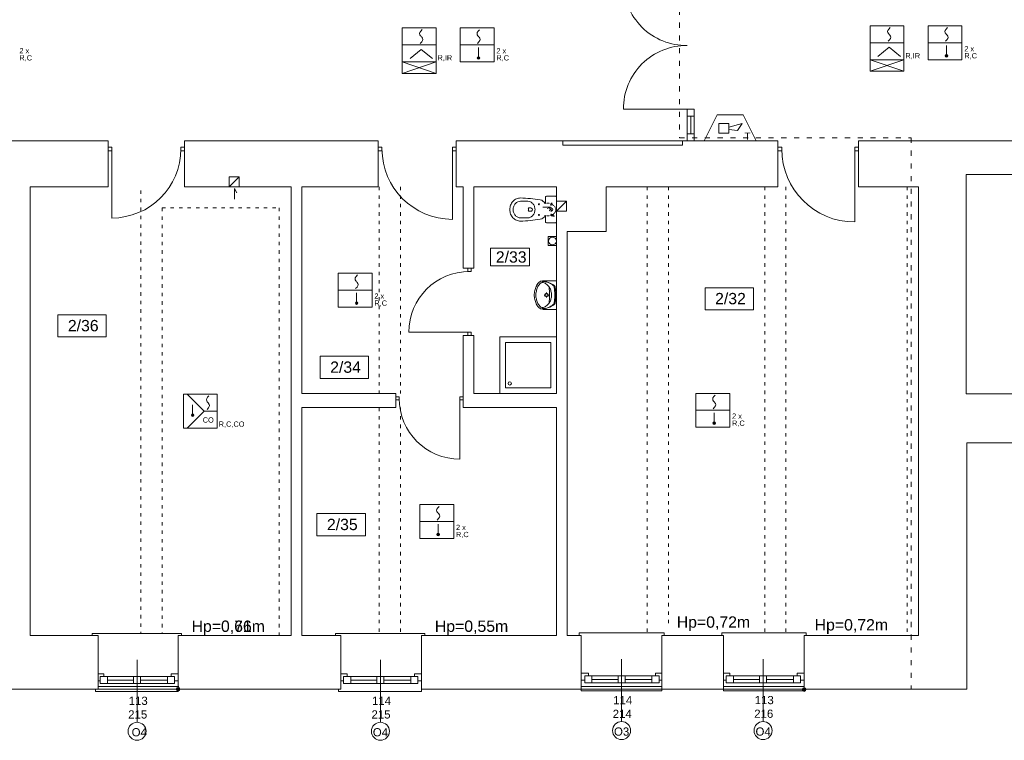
# Model space of a CAD drawing. Header units: centimetres. Extents: x 74437 to 92332, y -37016 to -3432.
# Tile 42 of 49: x 78705 to 80097, y -14377 to -13359. Entities that reach past the tile are written whole.
import ezdxf

# ---------------------------------------------------------------- set-up
doc = ezdxf.new("R2010")
doc.units = ezdxf.units.CM
doc.header["$LTSCALE"] = 0.02
doc.linetypes.add('ACAD_ISO03W100', pattern=[30, 12, -18])
doc.linetypes.add('HIDDEN', pattern=[9.525, 6.35, -3.175])
doc.layers.get('0').update_dxf_attribs({"color": 8, "lineweight": 13})
for name, color, linetype, lineweight in [('ei30', 8, 'Continuous', 13), ('kanalizacja', 8, 'Continuous', 13), ('Linia SSP', 7, 'Continuous', 35), ('LINIE PRZEKROJOWE', 8, 'Continuous', 13), ('OPISY', 8, 'Continuous', 13), ('stolarka', 8, 'Continuous', 13), ('STREFY POZ', 8, 'Continuous', 13), ('WIDOK', 8, 'Continuous', 13), ('WYPOSAZENIE', 8, 'Continuous', 13)]:
    doc.layers.add(name, color=color, linetype=linetype, lineweight=lineweight)
doc.styles.get("Standard").update_dxf_attribs({"font": 'arial.ttf', "height": 12})

# ---------------------------------------------------------------- blocks, each defined once
blk = doc.blocks.new('*U3')
at = {"layer": 'stolarka', "transparency": 33554684}
blk.add_lwpolyline([(5, 0), (5, 95)], dxfattribs=at)
for points in [[(0, 2.5), (0, -2.5), (5, -2.5), (5, 2.5)], [(100, -2.5), (105, -2.5), (105, 2.5), (100, 2.5)]]:
    blk.add_lwpolyline(points, close=True, dxfattribs=at)
blk.add_arc((5, 0), 95, 0, 90, dxfattribs=at)

msp = doc.modelspace()

# ---------------------------------------------------------------- hatches: boundary and pattern name
at = {"layer": 'Linia SSP', "lineweight": 5}
for points in [[(79355.6, -13413.1, 1), (79352.1, -13413.1, 1)], [(80017.2, -13410.2, 1), (80013.7, -13410.2, 1)], [(79183.1, -13759.6, 1), (79179.6, -13759.6, 1)], [(78951.2, -13918, 1), (78947.7, -13918, 1)], [(79688.8, -13929.3, 1), (79685.3, -13929.3, 1)], [(79298.5, -14086.6, 1), (79295, -14086.6, 1)]]:
    msp.add_hatch(color=256, dxfattribs=at).paths.add_polyline_path(points)
at = {"layer": 'OPISY'}
h = msp.add_hatch(color=256, dxfattribs=at)
h.dxf.hatch_style = 1
edge = h.paths.add_edge_path()
edge.add_arc((78929, -14305.3), 2.61, 0, 360)
h = msp.add_hatch(color=256, dxfattribs=at)
h.dxf.hatch_style = 1
edge = h.paths.add_edge_path()
edge.add_arc((79814, -14305.8), 2.61, 0, 360)

# ---------------------------------------------------------------- linework, layer by layer
for points in [[(79648.8, -13305.6), (79558.8, -13305.6, 0.422707), (79648.9, -13395.6, 1)], [(79648.8, -13485.6), (79558.8, -13485.5, -0.422707), (79648.9, -13395.6, -1)]]:
    msp.add_lwpolyline(points, format="xyb")
for points in [[(79648.8, -13485.6), (79648.8, -13530.3)], [(79658.8, -13485.6), (79658.8, -13495.6), (79648.8, -13495.6), (79648.8, -13485.6), (79658.8, -13485.6)], [(79658.8, -13485.6), (79658.8, -13530.3)], [(79653.8, -13495.6), (79653.8, -13520.3)], [(79658.8, -13520.3), (79658.8, -13530.3), (79648.8, -13530.3), (79648.8, -13520.3), (79658.8, -13520.3)], [(79008.7, -13612.9), (79008.7, -13597.7), (79011.8, -13603.7)], [(79444.5, -13623.8), (79455.6, -13623.8), (79450.9, -13626)], [(79432.5, -13749.6), (79432.5, -13746.8)], [(78934, -14229.3), (78934, -14226.4), (78807.4, -14226.4), (78807.3, -14226.4), (78807.3, -14229.3)], [(79278, -14229.3), (79278, -14226.4), (79151.4, -14226.4), (79151.3, -14226.4), (79151.3, -14229.3)], [(79616, -14229.3), (79616, -14225.4), (79496.2, -14225.4), (79496.2, -14225.4), (79496.2, -14229.3)], [(79817, -14229.3), (79817, -14225.4), (79697.8, -14225.4), (79697.8, -14225.4), (79697.8, -14229.3)], [(79273, -14231.4), (79273, -14231.4)], [(78929, -14305.3), (78929, -14308.3), (78812, -14308.3), (78812, -14305.3)], [(79273, -14305.3), (79273, -14308.3), (79156, -14308.3), (79156, -14305.3)], [(79613, -14304.3), (79613, -14307.3), (79499, -14307.3), (79499, -14304.3)], [(79814, -14304.3), (79814, -14307.3), (79700, -14307.3), (79700, -14304.3)]]:
    msp.add_lwpolyline(points)
msp.add_circle((79458.3, -13671.9), 5.5)
at = {"layer": 'kanalizacja'}
msp.add_lwpolyline([(79464.1, -13665.4), (79452.2, -13665.4), (79452.2, -13678.3), (79464.1, -13678.3)], close=True, dxfattribs=at)
at = {"layer": 'Linia SSP', "linetype": 'Continuous', "lineweight": 5}
for p, q in [((79270.5, -13378.7), (79270.9, -13377.1)), ((79270.9, -13377.1), (79272.1, -13375.3)), ((79272.1, -13375.3), (79274.1, -13373.1)), ((79351.6, -13378.8), (79352, -13377.2)), ((79352, -13377.2), (79353.2, -13375.4)), ((79353.2, -13375.4), (79355.2, -13373.2)), ((79932.2, -13375.8), (79932.5, -13374.2)), ((79932.5, -13377.4), (79932.2, -13375.8)), ((79932.5, -13374.2), (79933.7, -13372.4)), ((79933.4, -13378.7), (79932.5, -13377.4)), ((79933.7, -13372.4), (79935.7, -13370.2)), ((80013.2, -13375.9), (80013.6, -13374.3)), ((80013.6, -13377.5), (80013.2, -13375.9)), ((80013.6, -13374.3), (80014.8, -13372.5)), ((80014.5, -13378.8), (80013.6, -13377.5)), ((80014.8, -13372.5), (80016.8, -13370.3)), ((79270.9, -13380.3), (79270.5, -13378.7)), ((79271.8, -13381.7), (79270.9, -13380.3)), ((79273.4, -13390.3), (79271.4, -13392.5)), ((79272.1, -13382.1), (79271.8, -13381.7)), ((79272.7, -13382.8), (79272.1, -13382.1)), ((79272.7, -13382.8), (79273.4, -13383.5)), ((79273.4, -13383.5), (79273.7, -13384)), ((79274.5, -13388.5), (79273.4, -13390.3)), ((79273.7, -13384), (79274.5, -13385.3)), ((79274.5, -13385.3), (79274.9, -13386.9)), ((79274.9, -13386.9), (79274.5, -13388.5)), ((79352, -13380.4), (79351.6, -13378.8)), ((79352.9, -13381.7), (79352, -13380.4)), ((79354.4, -13390.4), (79352.5, -13392.5)), ((79353.2, -13382.2), (79352.9, -13381.7)), ((79353.8, -13382.9), (79353.2, -13382.2)), ((79353.8, -13382.9), (79354.4, -13383.6)), ((79354.4, -13383.6), (79354.7, -13384)), ((79355.6, -13388.6), (79354.4, -13390.4)), ((79354.7, -13384), (79355.6, -13385.4)), ((79355.6, -13385.4), (79356, -13387)), ((79356, -13387), (79355.6, -13388.6)), ((79935, -13387.4), (79933, -13389.6)), ((79933.7, -13379.2), (79933.4, -13378.7)), ((79934.3, -13379.9), (79933.7, -13379.2)), ((79934.3, -13379.9), (79935, -13380.6)), ((79935, -13380.6), (79935.3, -13381)), ((79936.1, -13385.6), (79935, -13387.4)), ((79935.3, -13381), (79936.1, -13382.4)), ((79936.1, -13382.4), (79936.5, -13384)), ((79936.5, -13384), (79936.1, -13385.6)), ((80016.1, -13387.4), (80014.1, -13389.6)), ((80014.8, -13379.3), (80014.5, -13378.8)), ((80015.4, -13380), (80014.8, -13379.3)), ((80015.4, -13380), (80016.1, -13380.7)), ((80016.1, -13380.7), (80016.4, -13381.1)), ((80017.2, -13385.6), (80016.1, -13387.4)), ((80016.4, -13381.1), (80017.2, -13382.5)), ((80017.2, -13382.5), (80017.6, -13384.1)), ((80017.6, -13384.1), (80017.2, -13385.6)), ((79179.2, -13725.3), (79179.5, -13723.7)), ((79179.5, -13726.9), (79179.2, -13725.3)), ((79179.5, -13723.7), (79180.7, -13721.9)), ((79180.7, -13721.9), (79182.7, -13719.8)), ((79180.4, -13728.3), (79179.5, -13726.9)), ((79182, -13736.9), (79180, -13739.1)), ((79180.7, -13728.7), (79180.4, -13728.3)), ((79181.3, -13729.4), (79180.7, -13728.7)), ((79181.3, -13729.4), (79182, -13730.1)), ((79182, -13730.1), (79182.3, -13730.6)), ((79183.1, -13735.1), (79182, -13736.9)), ((79182.3, -13730.6), (79183.1, -13731.9)), ((79183.1, -13731.9), (79183.5, -13733.5)), ((79183.5, -13733.5), (79183.1, -13735.1)), ((78969.4, -13894.5), (78970.6, -13892.7)), ((78970.6, -13892.7), (78972.5, -13890.5)), ((79685.2, -13893.5), (79686.4, -13891.7)), ((79686.4, -13891.7), (79688.4, -13889.5)), ((78969, -13896.1), (78969.4, -13894.5)), ((78969.4, -13897.7), (78969, -13896.1)), ((78970.3, -13899), (78969.4, -13897.7)), ((78970.6, -13899.5), (78970.3, -13899)), ((78971.2, -13900.2), (78970.6, -13899.5)), ((78971.2, -13900.2), (78971.8, -13900.9)), ((78971.8, -13900.9), (78972.1, -13901.3)), ((78973, -13905.9), (78971.8, -13907.7)), ((78972.1, -13901.3), (78973, -13902.7)), ((78973, -13902.7), (78973.4, -13904.3)), ((78973.4, -13904.3), (78973, -13905.9)), ((79684.8, -13895.1), (79685.2, -13893.5)), ((79685.2, -13896.7), (79684.8, -13895.1)), ((79686.1, -13898), (79685.2, -13896.7)), ((79687.6, -13906.6), (79685.7, -13908.8)), ((79686.4, -13898.4), (79686.1, -13898)), ((79687, -13899.1), (79686.4, -13898.4)), ((79687, -13899.1), (79687.6, -13899.8)), ((79687.6, -13899.8), (79687.9, -13900.3)), ((79688.8, -13904.8), (79687.6, -13906.6)), ((79687.9, -13900.3), (79688.8, -13901.6)), ((79688.8, -13901.6), (79689.2, -13903.2)), ((79689.2, -13903.2), (79688.8, -13904.8)), ((78971.8, -13907.7), (78969.9, -13909.8)), ((79294.5, -14052.3), (79294.9, -14050.7)), ((79294.9, -14053.9), (79294.5, -14052.3)), ((79294.9, -14050.7), (79296.1, -14048.9)), ((79295.8, -14055.3), (79294.9, -14053.9)), ((79296.1, -14055.7), (79295.8, -14055.3)), ((79296.1, -14048.9), (79298, -14046.8)), ((79296.7, -14056.4), (79296.1, -14055.7)), ((79296.7, -14056.4), (79297.3, -14057.1)), ((79297.3, -14057.1), (79297.6, -14057.6)), ((79297.6, -14057.6), (79298.5, -14058.9)), ((79298.5, -14058.9), (79298.9, -14060.5)), ((79297.3, -14063.9), (79295.3, -14066.1)), ((79298.5, -14062.1), (79297.3, -14063.9)), ((79298.9, -14060.5), (79298.5, -14062.1))]:
    msp.add_line(p, q, dxfattribs=at)
at = {"layer": 'Linia SSP', "lineweight": 5}
for p, q in [((79907.5, -13391.8), (79955.3, -13391.8)), ((79989.5, -13391.8), (80037.3, -13391.8)), ((79245.9, -13394.7), (79293.7, -13394.7)), ((79272.8, -13401), (79256.9, -13414.1)), ((79288.6, -13414.1), (79272.8, -13401)), ((79327.9, -13394.7), (79375.7, -13394.7)), ((79353.8, -13398.6), (79353.8, -13413.1)), ((79934.4, -13398.1), (79918.5, -13411.2)), ((79950.2, -13411.2), (79934.4, -13398.1)), ((80015.4, -13395.6), (80015.4, -13410.2)), ((79245.9, -13434.9), (79293.7, -13418.6)), ((79245.9, -13418.6), (79293.7, -13434.9)), ((79907.5, -13432), (79955.3, -13415.7)), ((79907.5, -13415.7), (79955.3, -13432)), ((79672.8, -13530.3), (79691.1, -13493.5)), ((79691.1, -13493.5), (79727.8, -13493.5)), ((79746.2, -13530.3), (79727.8, -13493.5)), ((79693.7, -13505.8), (79707.5, -13505.8)), ((79693.7, -13519.6), (79693.7, -13505.8)), ((79707.5, -13511), (79726.3, -13505.8)), ((79707.5, -13505.8), (79707.5, -13519.6)), ((79719.9, -13515.7), (79707.5, -13514.4)), ((79726.3, -13505.8), (79719.9, -13515.7)), ((79746.2, -13530.3), (79672.8, -13530.3)), ((79707.5, -13519.6), (79693.7, -13519.6)), ((79155.5, -13741.3), (79203.2, -13741.3)), ((79181.4, -13745.1), (79181.4, -13759.6)), ((78965.9, -13912.3), (78942, -13888.4)), ((78949.5, -13903.5), (78949.5, -13918)), ((78965.9, -13912.3), (78942, -13936.1)), ((78965.9, -13912.3), (78984.1, -13912.3)), ((79661.1, -13911), (79708.9, -13911)), ((79687, -13914.8), (79687, -13929.3)), ((79270.8, -14068.3), (79318.6, -14068.3)), ((79296.7, -14072.1), (79296.7, -14086.6))]:
    msp.add_line(p, q, dxfattribs=at)
for points in [[(79245.9, -13370.8), (79293.7, -13370.8), (79293.7, -13418.6), (79245.9, -13418.6)], [(79327.9, -13370.8), (79375.7, -13370.8), (79375.7, -13418.6), (79327.9, -13418.6)], [(79907.5, -13367.9), (79955.3, -13367.9), (79955.3, -13415.7), (79907.5, -13415.7)], [(79989.5, -13367.9), (80037.3, -13367.9), (80037.3, -13415.7), (79989.5, -13415.7)], [(79245.9, -13434.9), (79245.9, -13418.6), (79293.7, -13418.6), (79293.7, -13434.9)], [(79907.5, -13432), (79907.5, -13415.7), (79955.3, -13415.7), (79955.3, -13432)], [(79155.5, -13717.4), (79203.2, -13717.4), (79203.2, -13765.1), (79155.5, -13765.1)], [(78936.4, -13888.4), (78984.1, -13888.4), (78984.1, -13936.1), (78936.4, -13936.1)], [(79661.1, -13887.1), (79708.9, -13887.1), (79708.9, -13934.9), (79661.1, -13934.9)], [(79270.8, -14044.4), (79318.6, -14044.4), (79318.6, -14092.1), (79270.8, -14092.1)]]:
    msp.add_lwpolyline(points, close=True, dxfattribs=at)
for centre in [(79353.8, -13413.1), (80015.4, -13410.2), (79181.4, -13759.6), (78949.5, -13918), (79687, -13929.3), (79296.7, -14086.6)]:
    msp.add_circle(centre, 1.75, dxfattribs=at)
at = {"layer": 'LINIE PRZEKROJOWE'}
for p, q in [((79332, -13805.3), (79347, -13805.3)), ((79237, -13887.3), (79237, -13907.3))]:
    msp.add_line(p, q, dxfattribs=at)
for points in [[(78625, -13530.3), (78830, -13530.3), (78830, -13595.3)], [(78938, -13530.3), (78938, -13595.3)], [(78938, -13530.3), (79212, -13530.3), (79212, -13595.3)], [(79322, -13530.3), (79322, -13595.3)], [(79322, -13530.3), (79473, -13530.3)], [(79322, -13530.3), (79473, -13530.3), (79473, -13536.3), (79642, -13536.3), (79642, -13530.3)], [(79642, -13530.3), (79777, -13530.3), (79777, -13595.3)], [(79891, -13530.3), (79891, -13595.3)], [(79891, -13530.3), (80145, -13530.3), (80145, -13578)], [(79001.4, -13595.3), (79001.4, -13581.3), (79015.4, -13581.3), (79015.4, -13595.3)], [(79015.4, -13581.3), (79001.4, -13595.3)], [(80043, -13578), (80145, -13578)], [(80163, -13888), (80043, -13888), (80043, -13578)], [(78720, -13595.3), (78830, -13595.3)], [(78816, -14229.3), (78720, -14229.3), (78720, -13595.3)], [(78938, -13595.3), (79089, -13595.3), (79089, -14229.3), (78929, -14229.3)], [(78938, -13595.3), (79089, -13595.3)], [(79212, -13595.3), (79104, -13595.3), (79104, -13887.3), (79237, -13887.3)], [(79124, -13595.3), (79212, -13595.3)], [(79322, -13595.3), (79332, -13595.3)], [(79332, -13710.3), (79332, -13595.3)], [(79332, -13595.3), (79332, -13710.3), (79347, -13710.3)], [(79347, -13595.3), (79464, -13595.3)], [(79347, -13710.3), (79347, -13595.3)], [(79464, -13595.3), (79464, -13887.3)], [(79479, -13658.3), (79534, -13658.3), (79534, -13595.3)], [(79534, -13595.3), (79777, -13595.3)], [(79891, -13595.3), (79976, -13595.3), (79976, -14209.3), (79976, -14229.3), (79814, -14229.3), (79814, -14305.3)], [(79891, -13595.3), (79976, -13595.3)], [(79464, -13615.6), (79478, -13615.6), (79478, -13629.6), (79464, -13629.6)], [(79478, -13615.6), (79464, -13629.6)], [(79499, -14229.3), (79479, -14229.3), (79479, -13658.3)], [(79332, -13887.3), (79332, -13805.3)], [(79347, -13887.3), (79347, -13805.3)], [(79104, -13887.3), (79237, -13887.3)], [(79332, -13887.3), (79332, -13907.3)], [(79347, -13887.3), (79464, -13887.3)], [(79104, -13907.3), (79104, -14229.3)], [(79104, -14229.3), (79104, -13907.3), (79237, -13907.3)], [(79332, -13907.3), (79464, -13907.3), (79464, -14229.3)], [(80001, -14305.3), (80044, -14305.3), (80044, -13957)], [(80044, -13957), (80163, -13957)], [(78816, -14229.3), (78816, -14305.3)], [(79089, -14229.3), (78929, -14229.3), (78929, -14305.3)], [(79104, -14229.3), (79159, -14229.3)], [(79159, -14229.3), (79159, -14305.3)], [(79273, -14229.3), (79464, -14229.3)], [(79464, -14229.3), (79273, -14229.3), (79273, -14305.3)], [(79499, -14229.3), (79499, -14305.3)], [(79700, -14229.3), (79613, -14229.3), (79613, -14305.3)], [(79700, -14229.3), (79700, -14305.3)], [(78816, -14305.3), (78583, -14305.3)], [(78816, -14301.3), (78930, -14301.3)], [(78816, -14305.3), (78930, -14305.3)], [(79159, -14305.3), (78929, -14305.3)], [(79499, -14305.3), (79273, -14305.3)], [(79499, -14301.3), (79613, -14301.3)], [(79499, -14305.3), (79613, -14305.3)], [(79700, -14305.3), (79613, -14305.3)], [(79700, -14301.3), (79814, -14301.3)], [(79700, -14305.3), (79814, -14305.3)], [(79814, -14305.3), (80001, -14305.3)]]:
    msp.add_lwpolyline(points, dxfattribs=at)
at = {"layer": 'OPISY'}
for points in [[(79370.9, -13682), (79425.7, -13682), (79425.7, -13707), (79370.9, -13707)], [(79674.1, -13737.9), (79742.6, -13737.9), (79742.6, -13769.2), (79674.1, -13769.2)], [(78759, -13776.1), (78827.5, -13776.1), (78827.5, -13807.4), (78759, -13807.4)], [(79129.9, -13834.8), (79198.4, -13834.8), (79198.4, -13866.1), (79129.9, -13866.1)], [(79125.3, -14057.1), (79193.8, -14057.1), (79193.8, -14088.4), (79125.3, -14088.4)]]:
    msp.add_lwpolyline(points, close=True, dxfattribs=at)
for points in [[(78871, -14352), (78871, -14263.9)], [(79215, -14352), (79215, -14263.9)], [(79556, -14351), (79556, -14262.9)], [(79756.1, -14351), (79756.1, -14262.9)]]:
    msp.add_lwpolyline(points, dxfattribs=at)
for centre, radius in [((78929, -14305.3), 2.61), ((79814, -14305.8), 2.61), ((78871, -14364.7), 12.7), ((79215, -14364.7), 12.7), ((79556, -14363.7), 12.7), ((79756.1, -14363.7), 12.7)]:
    msp.add_circle(centre, radius, dxfattribs=at)
at = {"layer": 'stolarka'}
for points in [[(79499, -14282.6), (79509, -14282.6), (79509, -14286.3)], [(79604, -14286.3), (79604, -14282.6), (79613, -14282.6)], [(79700.1, -14282.6), (79709.1, -14282.6), (79709.1, -14286.3)], [(79804.1, -14286.3), (79804.1, -14282.6), (79814, -14282.6)], [(78816, -14283.6), (78824, -14283.6), (78824, -14287.3)], [(78819, -14293.6), (78816, -14293.6)], [(78924, -14287.3), (78820, -14287.3)], [(78866, -14292.3), (78829, -14292.3)], [(78914, -14292.3), (78876, -14292.3)], [(78919, -14287.3), (78919, -14283.6), (78929, -14283.6), (78929, -14293.6), (78924, -14293.6)], [(79159, -14283.6), (79168, -14283.6), (79168, -14287.3)], [(79163, -14293.6), (79159, -14293.6)], [(79268, -14287.3), (79164, -14287.3)], [(79210, -14292.3), (79173, -14292.3)], [(79258, -14292.3), (79220, -14292.3)], [(79263, -14287.3), (79263, -14283.6), (79273, -14283.6), (79273, -14293.6), (79268, -14293.6)], [(79504, -14292.6), (79499, -14292.6)], [(79609, -14286.3), (79505, -14286.3)], [(79609, -14296.3), (79505, -14296.3)], [(79551, -14291.3), (79514, -14291.3)], [(79599, -14291.3), (79561, -14291.3)], [(79613, -14292.6), (79609, -14292.6)], [(79704.1, -14292.6), (79700.1, -14292.6)], [(79809.1, -14286.3), (79705.1, -14286.3)], [(79809.1, -14296.3), (79705.1, -14296.3)], [(79751.1, -14291.3), (79714.1, -14291.3)], [(79799.1, -14291.3), (79761.1, -14291.3)], [(79814, -14292.6), (79809.1, -14292.6)], [(78924, -14297.3), (78820, -14297.3)], [(79268, -14297.3), (79164, -14297.3)]]:
    msp.add_lwpolyline(points, dxfattribs=at)
for points in [[(78829, -14297.3), (78819, -14297.3), (78819, -14287.3), (78829, -14287.3)], [(78876, -14297.3), (78866, -14297.3), (78866, -14287.3), (78876, -14287.3)], [(78924, -14297.3), (78914, -14297.3), (78914, -14287.3), (78924, -14287.3)], [(79173, -14297.3), (79163, -14297.3), (79163, -14287.3), (79173, -14287.3)], [(79220, -14297.3), (79210, -14297.3), (79210, -14287.3), (79220, -14287.3)], [(79268, -14297.3), (79258, -14297.3), (79258, -14287.3), (79268, -14287.3)], [(79514, -14296.3), (79504, -14296.3), (79504, -14286.3), (79514, -14286.3)], [(79561, -14296.3), (79551, -14296.3), (79551, -14286.3), (79561, -14286.3)], [(79609, -14296.3), (79599, -14296.3), (79599, -14286.3), (79609, -14286.3)], [(79714.1, -14296.3), (79704.1, -14296.3), (79704.1, -14286.3), (79714.1, -14286.3)], [(79761.1, -14296.3), (79751.1, -14296.3), (79751.1, -14286.3), (79761.1, -14286.3)], [(79809.1, -14296.3), (79799.1, -14296.3), (79799.1, -14286.3), (79809.1, -14286.3)]]:
    msp.add_lwpolyline(points, close=True, dxfattribs=at)
at = {"layer": 'STREFY POZ', "linetype": 'ACAD_ISO03W100', "ltscale": 30}
msp.add_lwpolyline([(79637.8, -13183.2), (79637.8, -13526.1), (79965.5, -13526.1), (79965.5, -14305.3)], dxfattribs=at)
at = {"layer": 'WIDOK'}
msp.add_lwpolyline([(79473, -13530.3), (79642, -13530.3)], dxfattribs=at)
at = {"layer": 'WIDOK', "linetype": 'ACAD_ISO03W100', "ltscale": 20}
for points in [[(78876.3, -13600.3), (78876.3, -14226.4)], [(79213.5, -13595.3), (79213.5, -13887.3)], [(79243.5, -13595.3), (79243.5, -13887.3)], [(79592.4, -13595.3), (79592.4, -14225.4)], [(79622.4, -13595.3), (79622.4, -14213.2)], [(79758.4, -13595.3), (79758.4, -14225.4)], [(79788.4, -13595.3), (79788.4, -14225.4)], [(79959.7, -13595.3), (79959.7, -14229.3)], [(78906.3, -13625), (78906.3, -14226.4)], [(78906.3, -13625), (78906.3, -13625), (79071.8, -13625)], [(79071.8, -13625), (79071.8, -14229.3)], [(79213.5, -13907.3), (79213.5, -14225.4)], [(79243.5, -13907.3), (79243.5, -14225.4)]]:
    msp.add_lwpolyline(points, dxfattribs=at)
at = {"layer": 'WYPOSAZENIE'}
for p, q in [((79413, -13615.7), (79423.3, -13615.7)), ((79424.2, -13626), (79424.2, -13627.4)), ((79424.2, -13628.8), (79424.2, -13627.4)), ((79427.7, -13625), (79425.1, -13625)), ((79413, -13639.1), (79423.3, -13639.1)), ((79427.7, -13629.7), (79425.1, -13629.7)), ((79464, -13727.9), (79446.4, -13727.9)), ((79448.6, -13748.2), (79446.4, -13748.2)), ((79449.9, -13746.9), (79449.9, -13744.7)), ((79449.9, -13751.6), (79449.9, -13749.4)), ((79453.4, -13748.2), (79451.2, -13748.2)), ((79464, -13768.4), (79446.4, -13768.4))]:
    msp.add_line(p, q, dxfattribs=at)
at = {"layer": 'WYPOSAZENIE', "linetype": 'HIDDEN'}
for p, q in [((79448.5, -13618.3), (79457, -13618.3)), ((79457.9, -13619.2), (79457.9, -13620.6)), ((79448.5, -13636.4), (79457, -13636.4)), ((79457.9, -13634.6), (79457.9, -13635.5))]:
    msp.add_line(p, q, dxfattribs=at)
at = {"layer": 'WYPOSAZENIE'}
msp.add_lwpolyline([(79462.1, -13646.3, 0.414214), (79464, -13644.4), (79464, -13610.3, 0.414214), (79462.1, -13608.4), (79450.4, -13608.4, 0.414214), (79448.5, -13610.3), (79448.5, -13618.3, -0.787207), (79447.6, -13618.5, 0.243605), (79441, -13613.8, 0.036424), (79413, -13611, 0.106749), (79407.3, -13612.2, 0.101537), (79402.4, -13615.8, 0.094942), (79399.1, -13621, 0.090753), (79398, -13627.4, 0.090753), (79399.1, -13633.7, 0.094942), (79402.4, -13638.9, 0.101537), (79407.3, -13642.5, 0.106749), (79413, -13643.7, 0.036424), (79441, -13640.9, 0.243605), (79447.6, -13636.2, -0.787207), (79448.5, -13636.4), (79448.5, -13644.4, 0.414214), (79450.4, -13646.3)], format="xyb", close=True, dxfattribs=at)
for points in [[(79413, -13639.1, -0.106749), (79409.2, -13638.3, -0.101537), (79405.8, -13635.8, -0.094942), (79403.5, -13632, -0.090753), (79402.7, -13627.4, -0.090753), (79403.5, -13622.7, -0.094942), (79405.8, -13618.9, -0.101537), (79409.2, -13616.5, -0.106749), (79413, -13615.7, -0.106749)], [(79423.3, -13639.1, 0.106749), (79427, -13638.3, 0.101537), (79430.4, -13635.8, 0.094942), (79432.7, -13632, 0.090753), (79433.6, -13627.4, 0.090753), (79432.7, -13622.7, 0.094942), (79430.4, -13618.9, 0.101537), (79427, -13616.5, 0.106749), (79423.3, -13615.7, 0.106749)]]:
    msp.add_lwpolyline(points, format="xyb", dxfattribs=at)
for points in [[(79436, -13734.5), (79435.3, -13735.9), (79434.6, -13737.4), (79434.1, -13738.9), (79433.6, -13740.4), (79433.2, -13742), (79432.9, -13743.6), (79432.7, -13745.2), (79432.5, -13746.8)], [(79440.2, -13732.5), (79439.3, -13733.6), (79438.5, -13734.8), (79437.8, -13736), (79437.2, -13737.3), (79436.6, -13738.5), (79436.1, -13739.9), (79435.8, -13741.2), (79435.5, -13742.6)], [(79437.7, -13731.8), (79437.5, -13732.1), (79437.2, -13732.4), (79437, -13732.7), (79436.8, -13733.1), (79436.6, -13733.4), (79436.3, -13733.7), (79436.1, -13734.1), (79436, -13734.5)], [(79446.4, -13727.9), (79445.2, -13727.9), (79444, -13728.1), (79442.8, -13728.4), (79441.6, -13728.8), (79440.5, -13729.4), (79439.5, -13730.1), (79438.6, -13730.9), (79437.7, -13731.8)], [(79445.3, -13730.4), (79444.6, -13730.4), (79443.9, -13730.5), (79443.2, -13730.6), (79442.5, -13730.9), (79441.9, -13731.2), (79441.3, -13731.6), (79440.7, -13732), (79440.2, -13732.5)], [(79459.5, -13734.7), (79457.9, -13733.4), (79456.1, -13732.2), (79454.2, -13731.2), (79452.2, -13730.4), (79450.1, -13729.8), (79448, -13729.3), (79445.9, -13729), (79443.7, -13729)], [(79460.7, -13734.7), (79458.9, -13733.4), (79456.9, -13732.2), (79454.9, -13731.2), (79452.7, -13730.4), (79450.5, -13729.7), (79448.3, -13729.3), (79446, -13729), (79443.7, -13729)], [(79454.1, -13737.4), (79453.3, -13736.3), (79452.3, -13735.2), (79451.3, -13734.2), (79450.3, -13733.2), (79449.1, -13732.4), (79447.9, -13731.6), (79446.7, -13731), (79445.3, -13730.4)], [(79453.4, -13759.5), (79453.8, -13756.7), (79454.1, -13753.8), (79454.3, -13751), (79454.3, -13748.2), (79454.3, -13745.3), (79454.1, -13742.5), (79453.8, -13739.6), (79453.4, -13736.8)], [(79456.7, -13748.2), (79456.7, -13746.8), (79456.7, -13745.4), (79456.5, -13744), (79456.2, -13742.6), (79455.9, -13741.2), (79455.4, -13739.9), (79454.8, -13738.6), (79454.1, -13737.4)], [(79460.7, -13736.8), (79460.6, -13736.5), (79460.5, -13736.2), (79460.4, -13735.9), (79460.3, -13735.6), (79460.1, -13735.4), (79460, -13735.1), (79459.8, -13734.9), (79459.5, -13734.7)], [(79461.9, -13736.6), (79461.8, -13736.3), (79461.7, -13736.1), (79461.6, -13735.8), (79461.4, -13735.6), (79461.3, -13735.3), (79461.1, -13735.1), (79460.9, -13734.9), (79460.7, -13734.7)], [(79461.5, -13748.2), (79461.5, -13746.8), (79461.4, -13745.3), (79461.4, -13743.9), (79461.3, -13742.5), (79461.2, -13741), (79461, -13739.6), (79460.9, -13738.2), (79460.7, -13736.8)], [(79463.1, -13748.2), (79463.1, -13746.7), (79463.1, -13745.3), (79463, -13743.8), (79462.8, -13742.4), (79462.7, -13740.9), (79462.4, -13739.5), (79462.2, -13738), (79461.9, -13736.6)], [(79432.5, -13749.6), (79432.7, -13751.2), (79432.9, -13752.8), (79433.2, -13754.3), (79433.6, -13755.9), (79434.1, -13757.4), (79434.6, -13758.9), (79435.3, -13760.4), (79436, -13761.9)], [(79435.5, -13742.6), (79435.2, -13744), (79435, -13745.4), (79434.8, -13746.8), (79434.8, -13748.2), (79434.8, -13749.6), (79435, -13751), (79435.2, -13752.4), (79435.5, -13753.7)], [(79435.5, -13753.7), (79435.8, -13755.1), (79436.1, -13756.5), (79436.6, -13757.8), (79437.2, -13759.1), (79437.8, -13760.3), (79438.5, -13761.6), (79439.3, -13762.7), (79440.2, -13763.8)], [(79454.1, -13758.9), (79454.8, -13757.7), (79455.4, -13756.4), (79455.9, -13755.1), (79456.2, -13753.7), (79456.5, -13752.4), (79456.7, -13751), (79456.7, -13749.6), (79456.7, -13748.2)], [(79460.7, -13759.6), (79460.8, -13758.2), (79461, -13756.7), (79461.2, -13755.3), (79461.3, -13753.9), (79461.4, -13752.5), (79461.4, -13751), (79461.5, -13749.6), (79461.5, -13748.2)], [(79461.9, -13759.8), (79462.2, -13758.3), (79462.4, -13756.9), (79462.7, -13755.4), (79462.8, -13754), (79463, -13752.5), (79463.1, -13751.1), (79463.1, -13749.6), (79463.1, -13748.2)], [(79436, -13761.9), (79436.1, -13762.2), (79436.3, -13762.6), (79436.6, -13762.9), (79436.8, -13763.3), (79437, -13763.6), (79437.2, -13763.9), (79437.5, -13764.3), (79437.7, -13764.6)], [(79437.7, -13764.6), (79438.6, -13765.5), (79439.5, -13766.3), (79440.5, -13766.9), (79441.6, -13767.5), (79442.8, -13767.9), (79444, -13768.2), (79445.2, -13768.4), (79446.4, -13768.4)], [(79440.2, -13763.8), (79440.7, -13764.3), (79441.3, -13764.8), (79441.9, -13765.2), (79442.5, -13765.5), (79443.2, -13765.7), (79443.9, -13765.9), (79444.6, -13765.9), (79445.3, -13765.9)], [(79443.7, -13767.4), (79446, -13767.3), (79448.3, -13767.1), (79450.5, -13766.6), (79452.7, -13766), (79454.8, -13765.1), (79456.9, -13764.1), (79458.8, -13763), (79460.7, -13761.6)], [(79443.7, -13767.4), (79445.9, -13767.3), (79448, -13767), (79450.1, -13766.6), (79452.2, -13765.9), (79454.1, -13765.1), (79456, -13764.1), (79457.8, -13763), (79459.5, -13761.7)], [(79445.3, -13765.9), (79446.7, -13765.4), (79447.9, -13764.7), (79449.1, -13763.9), (79450.3, -13763.1), (79451.3, -13762.2), (79452.3, -13761.2), (79453.3, -13760.1), (79454.1, -13758.9)], [(79459.5, -13761.7), (79459.7, -13761.4), (79459.9, -13761.2), (79460.1, -13761), (79460.3, -13760.7), (79460.4, -13760.5), (79460.5, -13760.2), (79460.6, -13759.9), (79460.7, -13759.6)], [(79460.7, -13761.6), (79460.9, -13761.4), (79461.1, -13761.2), (79461.3, -13761), (79461.4, -13760.8), (79461.6, -13760.5), (79461.7, -13760.3), (79461.8, -13760), (79461.9, -13759.8)], [(79384, -13807.3), (79384, -13887.3), (79464, -13887.3), (79464, -13807.3), (79384, -13807.3)]]:
    msp.add_lwpolyline(points, dxfattribs=at)
for points in [[(79452.6, -13748.2), (79451.8, -13746.3), (79449.9, -13745.5), (79448, -13746.3), (79447.2, -13748.2), (79448, -13750), (79449.9, -13750.8), (79451.8, -13750)], [(79451.8, -13748.2), (79451.3, -13746.8), (79449.9, -13746.3), (79448.5, -13746.8), (79448, -13748.2), (79448.5, -13749.5), (79449.9, -13750), (79451.3, -13749.5)], [(79392, -13815.3), (79392, -13879.3), (79456, -13879.3), (79456, -13815.3)]]:
    msp.add_lwpolyline(points, close=True, dxfattribs=at)
for centre, radius in [((79439.2, -13619.9), 0.702), ((79439.2, -13634.9), 0.702), ((79397.9, -13873.1), 2.3)]:
    msp.add_circle(centre, radius, dxfattribs=at)
at = {"layer": 'WYPOSAZENIE', "linetype": 'HIDDEN'}
for centre, radius in [((79456.3, -13627.4), 2.34), ((79456.3, -13620.6), 0.702), ((79456.3, -13627.4), 0.702), ((79456.3, -13634.6), 0.702), ((79459.8, -13636.3), 0.936)]:
    msp.add_circle(centre, radius, dxfattribs=at)
at = {"layer": 'WYPOSAZENIE'}
for centre, radius, start, end in [((79425.1, -13626), 0.936, 90, 180), ((79425.1, -13628.8), 0.936, 180, 270), ((79427.6, -13627.4), 2.34, 268.9903, 91.3372)]:
    msp.add_arc(centre, radius, start, end, dxfattribs=at)
at = {"layer": 'WYPOSAZENIE', "linetype": 'HIDDEN'}
for centre, radius, start, end in [((79457, -13619.2), 0.936, 0, 90), ((79455.7, -13627.6), 7.31, 287.1662, 72.8338), ((79457, -13635.5), 0.936, 270, 0)]:
    msp.add_arc(centre, radius, start, end, dxfattribs=at)

# ---------------------------------------------------------------- block references
at = {"layer": 'stolarka', "transparency": 33554684}
for p, xscale, yscale, zscale, rotation in [((78830, -13541.7), -1.028571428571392, 1.028571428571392, 1.028571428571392, 180), ((79322, -13541.7), 1.047619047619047, 1.047619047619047, 1.047619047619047, 180), ((79891, -13541.8), 1.085714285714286, 1.085714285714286, 1.085714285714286, 180), ((79341.1, -13805.3), 0.9047439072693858, 0.9047439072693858, 0.9047439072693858, 90), ((79332, -13894.2), 0.9047619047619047, 0.9047619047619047, 0.9047619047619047, 180)]:
    msp.add_blockref('*U3', p, dxfattribs=dict(at, xscale=xscale, yscale=yscale, zscale=zscale, rotation=rotation))

# ---------------------------------------------------------------- texts
at = {"layer": 'ei30', "char_height": 16, "width": 260.963, "attachment_point": 1}
for s, insert in [('\\pi217.82;EI60', (75516.3, -13530.5)), ('\\pi246.16;G', (75610.5, -13636.5)), ('\\pi217.82;EI30', (76374.5, -13896.3))]:
    msp.add_mtext(s, dxfattribs=dict(at, insert=insert))
at = {"layer": 'Linia SSP', "lineweight": 5}
for s, p in [('2 x', (78704.6, -13406.7)), ('2 x', (79379, -13406.8)), ('2 x', (80040.6, -13403.9)), ('R,C', (78704.6, -13416.7)), ('R,IR', (79295.7, -13416.7)), ('R,C', (79379, -13416.7)), ('R,IR', (79957.3, -13413.8)), ('R,C', (80040.6, -13413.8)), ('2 x', (79206.5, -13753.3)), ('R,C', (79206.5, -13763.3)), ('CO', (78963.8, -13928.5)), ('2 x', (79712.2, -13923)), ('R,C,CO', (78986.4, -13934.3)), ('R,C', (79712.2, -13933)), ('2 x', (79321.9, -14080.3)), ('R,C', (79321.9, -14090.3))]:
    msp.add_text(s, height=7.46, dxfattribs=at).set_placement(p)
msp.add_text('T', height=10, rotation=360, dxfattribs=at).set_placement((79729.9, -13528.8))
at = {"layer": 'OPISY', "ltscale": 0.15}
for s, p in [('Hp=0,66m', (78948, -14224.2)), ('Hp=0,71m', (78948, -14224.2)), ('Hp=0,55m', (79292, -14224.2)), ('Hp=0,72m', (79634, -14218.3)), ('Hp=0,72m', (79829, -14222.2))]:
    msp.add_text(s, height=16, dxfattribs=at).set_placement(p)
at = {"layer": 'OPISY'}
for s, insert, char_height, width, attachment_point in [('{\\fArial|b0|i0|c238|p34;2/33}', (79378.2, -13686.4), 16, 260.963, 1), ('{\\fArial|b0|i0|c238|p34;2/32}', (79688.2, -13745.2), 16, 260.963, 1), ('{\\fArial|b0|i0|c238|p34;2/36}', (78773.1, -13783.4), 16, 260.963, 1), ('{\\fArial|b0|i0|c238|p34;2/34}', (79144, -13842.1), 16, 260.963, 1), ('{\\fArial|b0|i0|c238|p34;2/35}', (79139.4, -14064.4), 16, 260.963, 1), ('\\pi-3.5877;O4', (78866.9, -14372), 11.574, 12.831, 7), ('\\pi-3.5877;O4', (79207.9, -14372), 11.574, 12.831, 7), ('\\pi-3.6114;O3', (79548.9, -14371), 11.574, 12.831, 7), ('\\pi-3.5877;O4', (79749, -14371), 11.574, 12.831, 7)]:
    msp.add_mtext(s, dxfattribs=dict(at, insert=insert, char_height=char_height, width=width, attachment_point=attachment_point))
at = {"layer": 'stolarka', "char_height": 11.574, "width": 12.831, "attachment_point": 7}
for s, insert in [('\\pi-5.8259;113\\P\\pi-6.5128;215', (78864.9, -14346.8)), ('\\pi-5.8023;114\\P\\pi-6.5128;215', (79208.9, -14346.8)), ('\\pi-5.8023;114\\P\\pi-6.4457;214', (79549.9, -14345.8)), ('\\pi-5.8259;113\\P\\pi-6.4654;216', (79750, -14345.8))]:
    msp.add_mtext(s, dxfattribs=dict(at, insert=insert))

doc.saveas('drawing.dxf')
